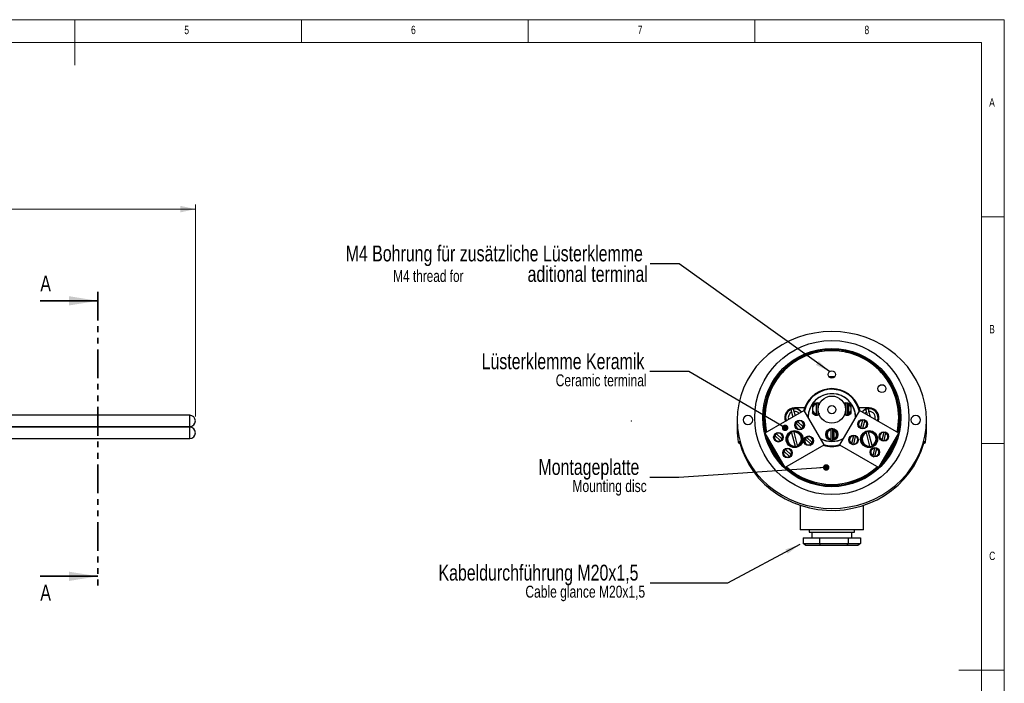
# Model space of a CAD drawing. Header units: millimetres. Extents: x -72 to 415, y 5 to 292.
# Tile 3 of 3: x 198 to 415, y 146 to 292. Entities that reach past the tile are written whole.
import ezdxf

# ---------------------------------------------------------------- set-up
doc = ezdxf.new("R2010")
doc.units = ezdxf.units.MM
doc.header["$PDSIZE"] = -1
doc.linetypes.add('PHANTOM', pattern=[12.7, 6.35, -1.27, 1.27, -1.27, 1.27, -1.27])
doc.styles.add('SLDTEXTSTYLE0', font='TXT', dxfattribs={"width": 0.75})
doc.dimstyles.new('SLDDIMSTYLE0', dxfattribs={"dimtxt": 0.18, "dimasz": 3.302, "dimexe": 0, "dimexo": 0.0625, "dimgap": 0, "dimtad": 0, "dimtih": 1, "dimtoh": 1, "dimdec": 0, "dimrnd": 1e-09, "dimzin": 0, "dimdsep": 46, "dimtxsty": 'Standard', "dimsah": 1, "dimcen": 0.09, "dimadec": 0, "dimazin": 0, "dimtfac": 3.302, "dimtdec": 0, "dimtofl": 0, "dimtmove": 0, "dimatfit": 3, "dimfxl": 0, "dimfrac": 2, "dimtolj": 1, "dimtzin": 0, "dimarcsym": 0})
doc.dimstyles.new('SLDDIMSTYLE1', dxfattribs={"dimtxt": 0.18, "dimasz": 1.44, "dimexe": 0, "dimexo": 0.0625, "dimgap": 0, "dimtad": 0, "dimtih": 1, "dimtoh": 1, "dimdec": 0, "dimrnd": 1e-09, "dimzin": 0, "dimdsep": 46, "dimtxsty": 'Standard', "dimblk1": 'DOT', "dimblk2": 'DOT', "dimsah": 1, "dimcen": 0.09, "dimadec": 0, "dimazin": 0, "dimtfac": 1.44, "dimtdec": 0, "dimtofl": 0, "dimtmove": 0, "dimatfit": 3, "dimldrblk": 'DOT', "dimfxl": 0, "dimfrac": 2, "dimtolj": 1, "dimtzin": 0, "dimarcsym": 0})
doc.dimstyles.new('SLDDIMSTYLE2', dxfattribs={"dimtxt": 3.5, "dimasz": 3.302, "dimexe": 0, "dimexo": 0.0625, "dimgap": 0.875, "dimtad": 1, "dimlfac": 2, "dimrnd": 1e-09, "dimzin": 12, "dimdsep": 46, "dimtxsty": 'SLDTEXTSTYLE0', "dimsah": 1, "dimcen": 0.09, "dimadec": 0, "dimazin": 3, "dimtfac": 1, "dimtofl": 0, "dimtmove": 0, "dimatfit": 3, "dimfxl": 0, "dimfrac": 2, "dimtolj": 1, "dimtzin": 12, "dimarcsym": 0})

# ---------------------------------------------------------------- blocks, each defined once
blk = doc.blocks.new('SW_NOTE_2')
at = {"color": 0, "linetype": 'Continuous', "lineweight": 0, "attachment_point": 3, "style": 'SLDTEXTSTYLE0'}
for s, insert, char_height in [('Kabeldurchführung M20x1,5', (-2.61, 4.08), 3.5), ('Cable glance M20x1,5', (-1.14, -0.55), 2.6458)]:
    blk.add_mtext(s, dxfattribs=dict(at, insert=insert, char_height=char_height))
blk = doc.blocks.new('SW_NOTE_3')
at = {"color": 0, "linetype": 'Continuous', "lineweight": 0, "attachment_point": 3, "style": 'SLDTEXTSTYLE0'}
for s, insert, char_height in [('Montageplatte', (-2.33, 4.08), 3.5), ('Mounting disc', (-0.71, -0.55), 2.6458)]:
    blk.add_mtext(s, dxfattribs=dict(at, insert=insert, char_height=char_height))
blk = doc.blocks.new('_DOT')
at = {"color": 0, "linetype": 'ByBlock', "lineweight": -2}
blk.add_line((-0.5, 0), (-1, 0), dxfattribs=at)
at = {"color": 0, "linetype": 'ByBlock', "const_width": 0.5}
blk.add_lwpolyline([(-0.25, 0, 1), (0.25, 0, 1)], format="xyb", close=True, dxfattribs=at)
blk = doc.blocks.new('SW_NOTE_4')
at = {"color": 0, "linetype": 'Continuous', "lineweight": 0, "attachment_point": 3, "style": 'SLDTEXTSTYLE0'}
for s, insert, char_height in [('Lüsterklemme Keramik', (-1.22, 4.01), 3.5), ('Ceramic terminal', (-0.72, -0.62), 2.6458)]:
    blk.add_mtext(s, dxfattribs=dict(at, insert=insert, char_height=char_height))
blk = doc.blocks.new('SW_NOTE_5')
at = {"color": 0, "linetype": 'Continuous', "lineweight": 0, "attachment_point": 3, "style": 'SLDTEXTSTYLE0'}
for s, insert, char_height in [('M4 Bohrung für zusätzliche Lüsterklemme', (-1.63, 4.06), 3.5), ('M4 thread for', (-41.19, -1.37), 2.6), ('aditional terminal', (-0.53, -0.47), 3.5)]:
    blk.add_mtext(s, dxfattribs=dict(at, insert=insert, char_height=char_height))
blk = doc.blocks.new('_D')
at = {"color": 7, "linetype": 'Continuous', "lineweight": 18}
for p, q in [((80.69, 210.25), (80.69, 251.22)), ((236.62, 250.22), (80.69, 250.22)), ((236.62, 204.5), (236.62, 251.22))]:
    blk.add_line(p, q, dxfattribs=at)
for points in [[(80.69, 250.22), (83.99, 249.5), (83.99, 250.94)], [(236.62, 250.22), (233.32, 250.94), (233.32, 249.5)]]:
    blk.add_solid(points, dxfattribs=at)
at = {"color": 7, "linetype": 'Continuous', "lineweight": 18, "char_height": 3.5, "attachment_point": 1, "style": 'SLDTEXTSTYLE0'}
for s, insert in [('Nennlänge NL[mm]', (141.2, 254.73)), ('Nominal length NL[mm]', (136.63, 249.18))]:
    blk.add_mtext(s, dxfattribs=dict(at, insert=insert))

msp = doc.modelspace()

# ---------------------------------------------------------------- linework, layer by layer
at = {"color": 7, "linetype": 'Continuous', "lineweight": 18}
for p, q in [((415, 292), (5, 292)), ((210, 292), (210, 282)), ((260, 287), (260, 292)), ((310, 292), (310, 287)), ((360, 287), (360, 292)), ((415, 5), (415, 292)), ((410, 287), (10, 287)), ((410, 287), (410, 60.25)), ((415, 248.5), (410, 248.5)), ((410, 198.5), (415, 198.5)), ((415, 148.5), (405, 148.5))]:
    msp.add_line(p, q, dxfattribs=at)
at = {"color": 7, "linetype": 'PHANTOM', "lineweight": 35}
msp.add_line((215.1169, 231.9914), (215.1169, 167.2292), dxfattribs=at)
at = {"color": 7, "linetype": 'Continuous', "lineweight": 35}
for p, q in [((202.4169, 229.9914), (215.1169, 229.9914)), ((202.4169, 169.2292), (215.1169, 169.2292))]:
    msp.add_line(p, q, dxfattribs=at)
at = {"color": 7, "linetype": 'Continuous', "lineweight": 25}
for p, q in [((377.6217, 213.2455), (376.3093, 213.2455)), ((373.2155, 209.4009), (373.2155, 209.2455)), ((377.6655, 210.431), (377.6655, 210.432)), ((380.7155, 209.2455), (380.7155, 209.4009)), ((370.9551, 206.3705), (368.7155, 206.3705)), ((372.7179, 206.3812), (372.7179, 205.8598)), ((373.5179, 207.3873), (373.5179, 207.4114)), ((373.5179, 207.1344), (373.5179, 205.1066)), ((373.9179, 207.4114), (373.9179, 207.3892)), ((373.9179, 207.3892), (373.9189, 207.3872)), ((373.9179, 204.8518), (373.9179, 207.3892)), ((380.0131, 207.3873), (380.0131, 207.4114)), ((380.0131, 207.1344), (380.0131, 205.1066)), ((380.4131, 207.4114), (380.4131, 207.3892)), ((380.4131, 207.3892), (380.4141, 207.3872)), ((380.4131, 204.8518), (380.4131, 207.3892)), ((380.6631, 207.0508), (380.6631, 205.1902)), ((381.2131, 205.8598), (381.2131, 206.3812)), ((385.2155, 206.3705), (382.9759, 206.3705)), ((235.3721, 204.7465), (188.5354, 204.7465)), ((370.8809, 205.7844), (362.2207, 200.7844)), ((368.0798, 205.4311), (368.3787, 204.3397)), ((368.9158, 204.6499), (368.6585, 205.5895)), ((375.2559, 198.2067), (370.8809, 205.7844)), ((372.7179, 205.2136), (372.7179, 205.2621)), ((373.5179, 204.8297), (373.5179, 204.8537)), ((373.9189, 204.8539), (373.9179, 204.8518)), ((373.9179, 204.8518), (373.9179, 204.8297)), ((383.0501, 205.7844), (378.6751, 198.2067)), ((380.0131, 204.8297), (380.0131, 204.8537)), ((380.4141, 204.8539), (380.4131, 204.8518)), ((380.4131, 204.8518), (380.4131, 204.8297)), ((391.7104, 200.7844), (383.0501, 205.7844)), ((384.5798, 205.4311), (384.7522, 204.8017)), ((385.4911, 204.3751), (385.1585, 205.5895)), ((188.6978, 202.2465), (235.3721, 202.2465)), ((235.3721, 202.1215), (188.9855, 202.1215)), ((356.0905, 203.7125), (356.0905, 201.5804)), ((368.8145, 202.6635), (368.9994, 202.3433)), ((369.0663, 203.0179), (370.3119, 201.8186)), ((369.0852, 203.3043), (369.6398, 203.6244)), ((369.21, 201.9784), (369.3949, 201.6582)), ((370.6587, 202.1788), (369.4131, 203.3781)), ((370.3301, 203.5385), (370.5149, 203.2183)), ((370.7256, 202.8534), (370.9105, 202.5332)), ((382.9023, 203.0284), (382.7175, 202.7082)), ((383.2979, 203.7135), (383.113, 203.3933)), ((383.7307, 203.6727), (383.3149, 201.9942)), ((383.8002, 201.874), (384.216, 203.5524)), ((383.9882, 203.7994), (384.5427, 203.4793)), ((384.4179, 202.1534), (384.233, 201.8332)), ((384.8134, 202.8385), (384.6285, 202.5183)), ((397.8405, 201.5804), (397.8405, 203.7125)), ((362.2207, 200.7844), (366.5957, 193.2067)), ((364.138, 199.9635), (364.3229, 199.6433)), ((364.3897, 200.3179), (365.6354, 199.1186)), ((364.4087, 200.6043), (364.9632, 200.9244)), ((365.9822, 199.4788), (364.7365, 200.6781)), ((365.6535, 200.8385), (365.8384, 200.5183)), ((366.0491, 200.1534), (366.2339, 199.8332)), ((368.0487, 200.8777), (368.8491, 197.9549)), ((369.4278, 198.1133), (368.6274, 201.0362)), ((372.6587, 198.7147), (371.4131, 199.914)), ((372.3301, 200.0744), (372.5149, 199.7542)), ((376.7655, 201.7623), (376.7655, 201.7864)), ((376.7655, 201.5094), (376.7655, 199.4816)), ((377.1655, 201.7864), (377.1655, 201.7642)), ((377.1655, 201.7642), (377.1665, 201.7622)), ((377.1655, 199.2268), (377.1655, 201.7642)), ((377.4155, 201.4258), (377.4155, 199.5652)), ((381.2979, 200.2494), (381.113, 199.9292)), ((381.7307, 200.2086), (381.3149, 198.5301)), ((381.8002, 198.4099), (382.216, 200.0883)), ((384.5032, 200.8777), (385.3036, 197.9549)), ((385.8823, 198.1133), (385.0819, 201.0362)), ((387.3354, 193.2067), (391.7104, 200.7844)), ((387.5789, 200.3284), (387.394, 200.0082)), ((387.9744, 201.0135), (387.7895, 200.6933)), ((388.4072, 200.9727), (387.9914, 199.2942)), ((388.4767, 199.174), (388.8926, 200.8524)), ((388.6647, 201.0994), (389.2192, 200.7793)), ((389.49, 200.1385), (389.3051, 199.8183)), ((189.1479, 199.6215), (235.3721, 199.6215)), ((356.2962, 198.846), (356.2958, 198.8506)), ((356.5433, 198.6334), (356.688, 198.6334)), ((364.5335, 199.2784), (364.7184, 198.9582)), ((366.5957, 193.2067), (375.2559, 198.2067)), ((370.8145, 199.1994), (370.9994, 198.8792)), ((371.0663, 199.5538), (372.3119, 198.3545)), ((371.21, 198.5143), (371.3949, 198.1941)), ((372.0852, 198.1081), (372.6398, 198.4283)), ((372.7256, 199.3893), (372.9105, 199.0691)), ((376.7655, 199.2047), (376.7655, 199.2287)), ((377.1665, 199.2289), (377.1655, 199.2268)), ((377.1655, 199.2268), (377.1655, 199.2047)), ((378.6751, 198.2067), (387.3354, 193.2067)), ((380.9023, 199.5643), (380.7175, 199.2441)), ((380.9882, 198.6033), (381.5427, 198.2831)), ((382.4179, 198.6893), (382.233, 198.3691)), ((382.8134, 199.3744), (382.6285, 199.0542)), ((389.0944, 199.4534), (388.9095, 199.1332)), ((397.2447, 198.6334), (397.3877, 198.6334)), ((397.6352, 198.8506), (397.6349, 198.846)), ((366.138, 196.4994), (366.3229, 196.1792)), ((366.3897, 196.8538), (367.6354, 195.6545)), ((366.5335, 195.8143), (366.7184, 195.4941)), ((367.9822, 196.0147), (366.7365, 197.214)), ((367.4087, 195.4081), (367.9632, 195.7283)), ((367.6535, 197.3744), (367.8384, 197.0542)), ((368.0491, 196.6893), (368.2339, 196.3691)), ((385.5789, 196.8643), (385.394, 196.5441)), ((385.6647, 195.9033), (386.2192, 195.5831)), ((385.9744, 197.5494), (385.7895, 197.2292)), ((386.4072, 197.5086), (385.9914, 195.8301)), ((386.4767, 195.7099), (386.8926, 197.3883)), ((387.0944, 195.9893), (386.9095, 195.6691)), ((387.49, 196.6744), (387.3051, 196.3542)), ((369.9655, 184.8855), (369.9655, 179.4955)), ((383.9655, 179.4955), (383.9655, 184.8855)), ((383.9655, 179.4955), (369.9655, 179.4955)), ((371.9655, 179.4955), (371.9655, 178.9955)), ((371.9655, 178.9955), (381.9655, 178.9955)), ((372.5905, 178.9955), (372.5905, 177.7455)), ((381.3405, 177.7455), (381.3405, 178.9955)), ((381.9655, 178.9955), (381.9655, 179.4955)), ((370.6325, 177.7455), (370.6325, 176.4955)), ((370.6325, 177.7455), (374.2112, 177.7455)), ((370.6325, 176.4955), (374.2112, 176.4955)), ((371.2083, 175.9955), (370.6325, 176.4955)), ((374.4616, 175.9955), (371.2083, 175.9955)), ((374.2112, 177.7455), (374.2112, 176.4955)), ((374.2112, 177.7455), (380.5442, 177.7455)), ((374.2112, 176.4955), (380.5442, 176.4955)), ((374.2112, 176.4955), (374.4616, 175.9955)), ((380.2189, 175.9955), (374.4616, 175.9955)), ((380.5442, 176.4955), (380.2189, 175.9955)), ((382.7228, 175.9955), (380.2189, 175.9955)), ((380.5442, 177.7455), (380.5442, 176.4955)), ((380.5442, 177.7455), (383.2985, 177.7455)), ((380.5442, 176.4955), (383.2985, 176.4955)), ((383.2985, 176.4955), (382.7228, 175.9955)), ((383.2985, 177.7455), (383.2985, 176.4955))]:
    msp.add_line(p, q, dxfattribs=at)
at = {"color": 8, "linetype": 'Continuous', "lineweight": 25}
for p, q in [((377.3092, 212.9955), (376.6218, 212.9955)), ((373.4655, 209.5738), (373.4655, 209.4236)), ((380.4655, 209.4236), (380.4655, 209.5738)), ((235.3721, 202.2465), (235.3721, 204.7465)), ((235.3721, 199.6215), (235.3721, 202.1215))]:
    msp.add_line(p, q, dxfattribs=at)
at = {"color": 7, "linetype": 'Continuous', "lineweight": 25, "flags": 128}
for points in [[(376.9655, 184.1999), (378.8916, 184.2832), (380.8013, 184.5322), (382.6782, 184.9448), (384.5064, 185.5176), (386.2703, 186.2456), (387.9548, 187.1226), (389.5455, 188.1411), (391.0289, 189.2925), (392.3923, 190.567), (393.6241, 191.9536), (394.7138, 193.4405), (395.6521, 195.015), (396.4309, 196.6638), (397.0436, 198.3726), (397.4851, 200.1271), (397.7515, 201.9121), (397.8405, 203.7125), (397.7515, 205.5129), (397.4851, 207.2979), (397.0436, 209.0524), (396.4309, 210.7613), (395.6521, 212.41), (394.7138, 213.9846), (393.6241, 215.4715), (392.3923, 216.858), (391.0289, 218.1325), (389.5455, 219.2839), (387.9548, 220.3024), (386.2703, 221.1794), (384.5064, 221.9074), (382.6782, 222.4802), (380.8013, 222.8928), (378.8916, 223.1418), (376.9655, 223.2251), (375.0394, 223.1418), (373.1298, 222.8928), (371.2528, 222.4802), (369.4246, 221.9074), (367.6607, 221.1794), (365.9763, 220.3024), (364.3855, 219.2839), (362.9021, 218.1325), (361.5387, 216.858), (360.3069, 215.4715), (359.2172, 213.9846), (358.279, 212.41), (357.5002, 210.7613), (356.8874, 209.0524), (356.446, 207.2979), (356.1796, 205.5129), (356.0905, 203.7125), (356.1796, 201.9121), (356.446, 200.1271), (356.8874, 198.3726), (357.5002, 196.6638), (358.279, 195.015), (359.2172, 193.4405), (360.3069, 191.9536), (361.5387, 190.567), (362.9021, 189.2925), (364.3855, 188.1411), (365.9763, 187.1226), (367.6607, 186.2456), (369.4246, 185.5176), (371.2528, 184.9448), (373.1298, 184.5322), (375.0394, 184.2832), (376.9655, 184.1999)], [(370.9551, 206.3705), (370.7965, 205.8528), (370.7624, 205.716)], [(370.9551, 206.3705), (370.7965, 205.8528), (370.7624, 205.716)], [(383.0133, 205.7205), (382.805, 206.4022), (382.3565, 207.358)], [(383.1686, 205.716), (383.1346, 205.8528), (382.9759, 206.3705)], [(383.1686, 205.716), (383.1346, 205.8528), (382.9759, 206.3705)], [(358.4655, 202.731), (358.8673, 202.8057), (359.208, 203.0185), (359.4356, 203.3369), (359.5155, 203.7125), (359.4356, 204.0881), (359.208, 204.4065), (358.8673, 204.6193), (358.4655, 204.694), (358.0637, 204.6193), (357.7231, 204.4065), (357.4954, 204.0881), (357.4155, 203.7125), (357.4954, 203.3369), (357.7231, 203.0185), (358.0637, 202.8057), (358.4655, 202.731)], [(395.4655, 202.731), (395.8673, 202.8057), (396.208, 203.0185), (396.4356, 203.3369), (396.5155, 203.7125), (396.4356, 204.0881), (396.208, 204.4065), (395.8673, 204.6193), (395.4655, 204.694), (395.0637, 204.6193), (394.7231, 204.4065), (394.4954, 204.0881), (394.4155, 203.7125), (394.4954, 203.3369), (394.7231, 203.0185), (395.0637, 202.8057), (395.4655, 202.731)], [(368.0112, 201.0149), (368.0172, 200.9927), (368.022, 200.9755)], [(368.6007, 201.134), (368.5959, 201.1512), (368.5899, 201.1734)], [(384.4657, 201.0149), (384.4717, 200.9927), (384.4764, 200.9755)], [(385.0551, 201.134), (385.0504, 201.1512), (385.0444, 201.1734)], [(356.6196, 198.9029), (357.1358, 197.1711), (357.8204, 195.491), (358.6674, 193.8769), (359.6698, 192.3426), (360.819, 190.901), (362.1053, 189.5644), (363.5177, 188.3441), (365.0443, 187.2505), (366.672, 186.2929), (368.3872, 185.4794), (370.1752, 184.8169), (372.0208, 184.3111), (373.9084, 183.9661), (375.8219, 183.7851), (377.7452, 183.7694), (379.6618, 183.9192), (381.5556, 184.2333), (383.4104, 184.709), (385.2104, 185.3422), (386.9405, 186.1276), (388.5859, 187.0585), (390.1327, 188.127), (391.5677, 189.3241), (392.8787, 190.6395), (394.0546, 192.0621), (395.0855, 193.5799), (395.9626, 195.1799), (396.6784, 196.8486), (397.2268, 198.5717)], [(368.8759, 197.857), (368.8806, 197.8398), (368.8867, 197.8177)], [(369.4654, 197.9762), (369.4593, 197.9983), (369.4546, 198.0155)], [(385.3304, 197.857), (385.3351, 197.8398), (385.3412, 197.8177)], [(385.9199, 197.9762), (385.9138, 197.9983), (385.9091, 198.0155)]]:
    msp.add_lwpolyline(points, dxfattribs=at)
at = {"color": 8, "linetype": 'Continuous', "lineweight": 25, "flags": 128}
for points in [[(380.0131, 207.1344), (379.8735, 207.0966), (379.7722, 207.0552)], [(379.8453, 205.1548), (379.8735, 205.1445), (380.0131, 205.1066)], [(384.5798, 205.4311), (384.2241, 205.1547), (384.1958, 205.1229)]]:
    msp.add_lwpolyline(points, dxfattribs=at)
at = {"color": 7, "linetype": 'Continuous', "lineweight": 25}
for centre, radius in [((376.9655, 204.2455), 17), ((376.9655, 204.2455), 15.25), ((376.9655, 213.7455), 0.825), ((388.0073, 210.6205), 0.875), ((376.9655, 205.9955), 3), ((376.9655, 205.9955), 0.9), ((369.8625, 202.5983), 1.05), ((383.7654, 202.7733), 1.05), ((365.186, 199.8983), 1.05), ((368.7383, 199.4955), 1.875), ((368.7383, 199.4955), 1.75), ((371.8625, 199.1342), 1.05), ((376.9655, 200.4955), 1.35), ((381.7654, 199.3092), 1.05), ((385.1928, 199.4955), 1.875), ((385.1928, 199.4955), 1.75), ((388.442, 200.0733), 1.05), ((386.442, 196.6092), 1.05), ((367.186, 196.4342), 1.05)]:
    msp.add_circle(centre, radius, dxfattribs=at)
for centre, radius, start, end in [((376.9655, 204.2455), 15, 346.957763, 193.042237), ((376.9655, 204.2455), 15, 90, 193.042237), ((376.9655, 204.2455), 14.75, 90, 192.745885), ((376.9655, 204.2455), 14.75, 347.254115, 192.745885), ((376.9655, 204.2455), 15, 346.957763, 90), ((376.9655, 204.2455), 14.75, 347.254115, 90), ((376.9655, 204.2455), 6.375, 19.471221, 160.528779), ((376.9655, 204.2455), 6.25, 126.869898, 166.05448), ((376.9655, 204.2455), 6.225, 30, 166.293732), ((376.9655, 204.2455), 5.275, 30, 178.548327), ((376.9655, 204.2455), 5.25, 1.002719, 178.997281), ((376.9655, 204.2455), 6.25, 55.944202, 124.055798), ((376.9655, 204.2455), 6.25, 13.94552, 53.130102), ((368.7155, 204.2455), 2.125, 90, 203.243673), ((373.7179, 206.1205), 1.35, 65.105154, 137.794554), ((373.7179, 206.1205), 1.2825, 98.971792, 141.236863), ((373.7179, 206.1205), 1.0334, 101.158896, 165.387187), ((373.7179, 206.1205), 1.3063, 81.192837, 98.807163), ((380.2131, 206.1205), 1.35, 42.205446, 114.894846), ((380.2131, 206.1205), 1.3063, 81.192837, 98.807163), ((380.2131, 206.1205), 1.2825, 38.763137, 80.985177), ((380.2131, 206.1205), 1.0334, 14.612813, 64.186466), ((376.9655, 204.2455), 5.275, 1.451673, 30), ((385.2155, 204.2455), 2.125, 336.756327, 90), ((235.3721, 203.4965), 1.25, 270.000053, 89.999947), ((368.7155, 204.2455), 2, 105.31403, 202.819244), ((368.7155, 204.2455), 1.9368, 96.403449, 114.224612), ((368.7155, 204.2455), 2, 37.180756, 105.31403), ((373.7179, 206.1205), 1.0334, 194.612813, 258.841104), ((373.7179, 206.1205), 1.2825, 218.763137, 261.028208), ((373.7179, 206.1205), 1.35, 222.205446, 290.486391), ((373.7179, 206.1205), 1.3063, 261.192837, 278.807163), ((380.2131, 206.1205), 1.35, 249.513609, 317.794554), ((380.2131, 206.1205), 1.3063, 261.192837, 278.807163), ((380.2131, 206.1205), 1.2825, 279.014823, 321.236863), ((380.2131, 206.1205), 1.0334, 295.813534, 345.387187), ((385.2155, 204.2455), 2, 105.31403, 142.819244), ((385.2155, 204.2455), 1.9368, 96.403449, 114.224612), ((385.2155, 204.2455), 2, 337.180756, 105.31403), ((235.3721, 200.8715), 1.25, 270.00006, 89.99994), ((369.8625, 202.5983), 0.9, 152.212189, 299.956948), ((369.8625, 202.5983), 0.9, 119.956948, 152.212189), ((369.8625, 202.5983), 0.9, 332.212189, 119.956948), ((369.8625, 202.5983), 0.9, 299.956948, 332.212189), ((383.7654, 202.7733), 0.9, 92.212189, 239.956948), ((383.7654, 202.7733), 0.9, 239.956948, 272.212189), ((383.7654, 202.7733), 0.9, 59.956948, 92.212189), ((383.7654, 202.7733), 0.9, 272.212189, 59.956948), ((374.3516, 201.5811), 18.2611, 180.002125, 188.599263), ((376.9655, 204.2455), 15, 195.164888, 224.835112), ((365.186, 199.8983), 0.9, 152.212189, 299.956948), ((365.186, 199.8983), 0.9, 119.956948, 152.212189), ((365.186, 199.8983), 0.9, 332.212189, 119.956948), ((368.7383, 199.4955), 1.6443, 115.826755, 274.801306), ((368.7383, 199.4955), 1.5446, 116.513254, 274.114806), ((368.7383, 199.4955), 1.6844, 95.05453, 115.57353), ((368.7383, 199.4955), 1.6443, 295.826755, 94.801306), ((368.7383, 199.4955), 1.5446, 296.513254, 94.114806), ((371.8625, 199.1342), 0.9, 119.956948, 152.212189), ((371.8625, 199.1342), 0.9, 332.212189, 119.956948), ((376.9655, 200.4955), 1.2825, 98.971792, 261.028208), ((376.9655, 200.4955), 1.0334, 101.158896, 258.841104), ((376.9655, 200.4955), 1.3063, 81.192837, 98.807163), ((376.9655, 200.4955), 1.2825, 279.014823, 80.985177), ((376.9655, 200.4955), 1.0334, 295.813534, 64.186466), ((381.7654, 199.3092), 0.9, 92.212189, 239.956948), ((381.7654, 199.3092), 0.9, 59.956948, 92.212189), ((381.7654, 199.3092), 0.9, 272.212189, 59.956948), ((385.1928, 199.4955), 1.6443, 115.826755, 274.801306), ((385.1928, 199.4955), 1.5446, 116.513254, 274.114806), ((385.1928, 199.4955), 1.6844, 95.05453, 115.57353), ((385.1928, 199.4955), 1.6443, 295.826755, 94.801306), ((385.1928, 199.4955), 1.5446, 296.513254, 94.114806), ((388.442, 200.0733), 0.9, 92.212189, 239.956948), ((376.9655, 204.2455), 15, 315.164888, 344.835112), ((388.442, 200.0733), 0.9, 59.956948, 92.212189), ((388.442, 200.0733), 0.9, 272.212189, 59.956948), ((379.5794, 201.5811), 18.2611, 351.400737, 359.997875), ((356.5437, 198.8834), 0.25, 187.521346, 269.927823), ((356.5433, 198.8833), 0.25, 188.595345, 270), ((376.9655, 204.2455), 14.75, 199.436035, 220.563965), ((365.186, 199.8983), 0.9, 299.956948, 332.212189), ((368.7383, 199.4955), 1.6844, 275.05453, 295.57353), ((371.8625, 199.1342), 0.9, 152.212189, 299.956948), ((371.8625, 199.1342), 0.9, 299.956948, 332.212189), ((376.9655, 204.2455), 5.25, 241.002719, 270), ((376.9655, 204.2455), 5.275, 241.451673, 298.548327), ((376.9655, 204.2455), 6.375, 253.335923, 286.664077), ((376.9655, 204.2455), 6.225, 253.706268, 286.293732), ((376.9655, 204.2455), 6.25, 253.94552, 286.05448), ((376.9655, 200.4955), 1.3063, 261.192837, 278.807163), ((376.9655, 204.2455), 5.25, 270, 298.997281), ((381.7654, 199.3092), 0.9, 239.956948, 272.212189), ((385.1928, 199.4955), 1.6844, 275.05453, 295.57353), ((388.442, 200.0733), 0.9, 239.956948, 272.212189), ((376.9655, 204.2455), 14.75, 319.436035, 340.563965), ((397.3874, 198.8834), 0.25, 270.072177, 352.478654), ((397.3877, 198.8833), 0.25, 270, 351.404655), ((367.186, 196.4342), 0.9, 152.212189, 299.956948), ((367.186, 196.4342), 0.9, 119.956948, 152.212189), ((367.186, 196.4342), 0.9, 332.212189, 119.956948), ((367.186, 196.4342), 0.9, 299.956948, 332.212189), ((386.442, 196.6092), 0.9, 92.212189, 239.956948), ((386.442, 196.6092), 0.9, 239.956948, 272.212189), ((386.442, 196.6092), 0.9, 59.956948, 92.212189), ((386.442, 196.6092), 0.9, 272.212189, 59.956948), ((376.9655, 204.2455), 15, 226.957763, 313.042237), ((376.9655, 204.2455), 14.75, 227.254115, 312.745885)]:
    msp.add_arc(centre, radius, start, end, dxfattribs=at)
at = {"color": 8, "linetype": 'Continuous', "lineweight": 25}
for centre, radius, start, end in [((373.7179, 206.1205), 1.2825, 65.168054, 80.985177), ((380.2131, 206.1205), 1.2825, 98.971792, 114.831946), ((368.7155, 204.2455), 1.9429, 105.31403, 202.607168), ((368.7155, 204.2455), 1.3452, 118.200075, 199.289662), ((368.7155, 204.2455), 1.9429, 37.392832, 105.31403), ((368.7155, 204.2455), 1.3452, 40.710338, 92.427985), ((373.7179, 206.1205), 1.2825, 279.014823, 290.423491), ((380.2131, 206.1205), 1.2825, 249.576509, 261.028208), ((385.2155, 204.2455), 1.9429, 105.31403, 142.607168), ((385.2155, 204.2455), 1.9429, 337.392832, 105.31403), ((385.2155, 204.2455), 1.3452, 340.710338, 92.427985), ((397.0933, 198.9505), 0.2508, 328.104388, 348.21405)]:
    msp.add_arc(centre, radius, start, end, dxfattribs=at)
at = {"color": 7, "linetype": 'Continuous', "lineweight": 25}
for start_param, end_param in [(2.9159615, 3.00123414), (0.14035852, 0.2196785)]:
    msp.add_ellipse((376.9655, 198.7634), major_axis=(20.875, 0), ratio=0.02988492, start_param=start_param, end_param=end_param, dxfattribs=at)
at = {"color": 8, "linetype": 'Continuous', "lineweight": 25}
for start_param, end_param in [(2.96019024, 3.00123414), (0.14035852, 0.17665627)]:
    msp.add_ellipse((376.9655, 198.5134), major_axis=(20.625, 0), ratio=0.04157727, start_param=start_param, end_param=end_param, dxfattribs=at)
at = {"color": 7, "linetype": 'Continuous', "lineweight": 25}
for points, knots in [([(373.4655, 209.4236), (373.4304, 209.3996), (373.3618, 209.3526), (373.2824, 209.2952), (373.2333, 209.2588), (373.2167, 209.2464), (373.2157, 209.2457), (373.2155, 209.2455)], [0, 0, 0, 0, 0.29138437, 0.57025464, 0.75948594, 0.94985842, 1, 1, 1, 1]), ([(380.7155, 209.2455), (380.7135, 209.2471), (380.7093, 209.2502), (380.6781, 209.2735), (380.6304, 209.3084), (380.5621, 209.3573), (380.5031, 209.3981), (380.4693, 209.4211), (380.4655, 209.4236)], [0, 0, 0, 0, 0.16519608, 0.32985537, 0.50711026, 0.71856719, 0.96903133, 1, 1, 1, 1]), ([(372.7179, 206.9235), (372.7179, 206.9221), (372.7179, 206.9174), (372.7179, 206.8946), (372.7179, 206.8368), (372.7179, 206.7141), (372.7179, 206.5534), (372.7179, 206.4319), (372.7179, 206.3812)], [0, 0, 0, 0, 0.03648545, 0.12058155, 0.24185866, 0.42412578, 0.76032131, 1, 1, 1, 1]), ([(373.5179, 207.3873), (373.5179, 207.3821), (373.5179, 207.3717), (373.5179, 207.3224), (373.5179, 207.2544), (373.5179, 207.1876), (373.5179, 207.1469), (373.5179, 207.1344)], [0, 0, 0, 0, 0.22357978, 0.447117, 0.67197428, 0.89975217, 1, 1, 1, 1]), ([(373.9189, 207.3872), (373.9226, 207.3828), (373.93, 207.3741), (373.9638, 207.3337), (374.0236, 207.2593), (374.0975, 207.1592), (374.148, 207.0826), (374.1675, 207.0515), (374.1679, 207.0508)], [0, 0, 0, 0, 0.1304852, 0.25999603, 0.46453649, 0.78629395, 0.99542009, 1, 1, 1, 1]), ([(380.0131, 207.3873), (380.0131, 207.3821), (380.0131, 207.3717), (380.0131, 207.3224), (380.0131, 207.2544), (380.0131, 207.1876), (380.0131, 207.1469), (380.0131, 207.1344)], [0, 0, 0, 0, 0.22357978, 0.447117, 0.67197428, 0.89975217, 1, 1, 1, 1]), ([(380.4141, 207.3872), (380.4178, 207.3828), (380.4252, 207.3741), (380.459, 207.3337), (380.5188, 207.2593), (380.5927, 207.1592), (380.6432, 207.0826), (380.6627, 207.0515), (380.6631, 207.0508)], [0, 0, 0, 0, 0.1304852, 0.25999603, 0.46453649, 0.78629395, 0.99542009, 1, 1, 1, 1]), ([(381.2131, 206.3812), (381.2131, 206.4614), (381.2131, 206.5925), (381.2131, 206.7533), (381.2131, 206.8479), (381.2131, 206.8997), (381.2131, 206.9189), (381.2131, 206.9228), (381.2131, 206.9235)], [0, 0, 0, 0, 0.37802628, 0.61908875, 0.77490462, 0.88853353, 0.97988318, 1, 1, 1, 1]), ([(367.9208, 206.0118), (367.9216, 206.0091), (367.9257, 205.9941), (367.9419, 205.9349), (367.9784, 205.8015), (368.0262, 205.6268), (368.062, 205.4964), (368.0798, 205.4311)], [0, 0, 0, 0, 0.052014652, 0.287062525, 0.523037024, 0.761320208, 1, 1, 1, 1]), ([(368.6585, 205.5895), (368.6532, 205.6091), (368.629, 205.6973), (368.5871, 205.8504), (368.5415, 206.017), (368.511, 206.1283), (368.503, 206.1574), (368.4995, 206.1703)], [0, 0, 0, 0, 0.07195356, 0.32366713, 0.56938824, 0.81009043, 1, 1, 1, 1]), ([(372.7179, 205.8598), (372.7179, 205.7796), (372.7179, 205.6484), (372.7179, 205.4876), (372.7179, 205.3931), (372.7179, 205.3413), (372.7179, 205.3221), (372.7179, 205.3183), (372.7179, 205.3176)], [0, 0, 0, 0, 0.37853746, 0.61923095, 0.77508419, 0.88865024, 0.97998537, 1, 1, 1, 1]), ([(373.5179, 205.1066), (373.5179, 205.0777), (373.5179, 205.0199), (373.5179, 204.943), (373.5179, 204.8857), (373.5179, 204.8598), (373.5179, 204.855), (373.5179, 204.8537)], [0, 0, 0, 0, 0.23194579, 0.46399408, 0.69342641, 0.91950671, 1, 1, 1, 1]), ([(374.1679, 205.1902), (374.1675, 205.1896), (374.148, 205.1585), (374.0975, 205.0819), (374.0236, 204.9817), (373.9638, 204.9073), (373.93, 204.8669), (373.9226, 204.8582), (373.9189, 204.8539)], [0, 0, 0, 0, 0.00458011, 0.21370604, 0.53546355, 0.74000392, 0.86951484, 1, 1, 1, 1]), ([(380.0131, 205.1066), (380.0131, 205.0777), (380.0131, 205.0199), (380.0131, 204.943), (380.0131, 204.8857), (380.0131, 204.8598), (380.0131, 204.855), (380.0131, 204.8537)], [0, 0, 0, 0, 0.23194579, 0.46399408, 0.69342641, 0.91950671, 1, 1, 1, 1]), ([(380.6631, 205.1902), (380.6627, 205.1896), (380.6432, 205.1585), (380.5927, 205.0819), (380.5188, 204.9817), (380.459, 204.9073), (380.4252, 204.8669), (380.4178, 204.8582), (380.4141, 204.8539)], [0, 0, 0, 0, 0.00458011, 0.21370604, 0.53546355, 0.74000392, 0.86951484, 1, 1, 1, 1]), ([(381.2131, 205.3176), (381.2131, 205.3189), (381.2131, 205.3235), (381.2131, 205.3461), (381.2131, 205.4036), (381.2131, 205.5255), (381.2131, 205.6864), (381.2131, 205.8084), (381.2131, 205.8598)], [0, 0, 0, 0, 0.03568011, 0.11973435, 0.24068369, 0.42222189, 0.75627431, 1, 1, 1, 1]), ([(384.4208, 206.0118), (384.4216, 206.0091), (384.4257, 205.9941), (384.4419, 205.9349), (384.4784, 205.8015), (384.5262, 205.6268), (384.562, 205.4964), (384.5798, 205.4311)], [0, 0, 0, 0, 0.05201463, 0.28706259, 0.52303711, 0.76132032, 1, 1, 1, 1]), ([(385.1585, 205.5895), (385.1532, 205.6091), (385.129, 205.6973), (385.0871, 205.8504), (385.0415, 206.017), (385.011, 206.1283), (385.003, 206.1574), (384.9995, 206.1703)], [0, 0, 0, 0, 0.071953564, 0.323667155, 0.569388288, 0.810090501, 1, 1, 1, 1]), ([(368.022, 200.9755), (368.0223, 200.9742), (368.0231, 200.9712), (368.0273, 200.9561), (368.034, 200.9317), (368.0415, 200.9041), (368.0466, 200.8854), (368.0487, 200.8777)], [0, 0, 0, 0, 0.16641682, 0.38799514, 0.61174946, 0.83909024, 1, 1, 1, 1]), ([(368.6274, 201.0362), (368.6244, 201.0472), (368.6183, 201.0694), (368.6102, 201.0991), (368.6041, 201.1215), (368.6013, 201.1316), (368.6008, 201.1335), (368.6007, 201.134)], [0, 0, 0, 0, 0.22828024, 0.4616034, 0.69197936, 0.91833849, 1, 1, 1, 1]), ([(376.7655, 201.7623), (376.7655, 201.7571), (376.7655, 201.7467), (376.7655, 201.6974), (376.7655, 201.6294), (376.7655, 201.5626), (376.7655, 201.5219), (376.7655, 201.5094)], [0, 0, 0, 0, 0.223579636, 0.447116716, 0.671973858, 0.899751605, 1, 1, 1, 1]), ([(377.1665, 201.7622), (377.1702, 201.7578), (377.1776, 201.7491), (377.2114, 201.7087), (377.2712, 201.6343), (377.3451, 201.5342), (377.3956, 201.4576), (377.4151, 201.4265), (377.4155, 201.4258)], [0, 0, 0, 0, 0.13048526, 0.25999601, 0.46453656, 0.78629408, 0.99542009, 1, 1, 1, 1]), ([(384.4764, 200.9755), (384.4768, 200.9742), (384.4776, 200.9712), (384.4818, 200.9561), (384.4884, 200.9317), (384.496, 200.9041), (384.5011, 200.8854), (384.5032, 200.8777)], [0, 0, 0, 0, 0.1664171, 0.38799555, 0.61175, 0.83909014, 1, 1, 1, 1]), ([(385.0819, 201.0362), (385.0789, 201.0472), (385.0728, 201.0694), (385.0647, 201.0991), (385.0586, 201.1215), (385.0558, 201.1316), (385.0553, 201.1335), (385.0551, 201.134)], [0, 0, 0, 0, 0.22828164, 0.4616031, 0.69197992, 0.91833882, 1, 1, 1, 1]), ([(368.8491, 197.9549), (368.8519, 197.9449), (368.8577, 197.9237), (368.8647, 197.8978), (368.8706, 197.8765), (368.8746, 197.8619), (368.8755, 197.8586), (368.8759, 197.857)], [0, 0, 0, 0, 0.20770462, 0.44105692, 0.59094924, 0.81433725, 1, 1, 1, 1]), ([(369.4546, 198.0155), (369.4545, 198.0158), (369.4541, 198.0173), (369.4522, 198.0242), (369.4478, 198.0403), (369.4417, 198.0625), (369.4343, 198.0896), (369.4296, 198.107), (369.4278, 198.1133)], [0, 0, 0, 0, 0.05533361, 0.27661955, 0.40934131, 0.63815316, 0.86684828, 1, 1, 1, 1]), ([(376.7655, 199.4816), (376.7655, 199.4527), (376.7655, 199.3949), (376.7655, 199.318), (376.7655, 199.2607), (376.7655, 199.2348), (376.7655, 199.23), (376.7655, 199.2287)], [0, 0, 0, 0, 0.23194573, 0.46399398, 0.69342599, 0.91950667, 1, 1, 1, 1]), ([(377.4155, 199.5652), (377.4151, 199.5646), (377.3956, 199.5335), (377.3451, 199.4569), (377.2712, 199.3567), (377.2114, 199.2823), (377.1776, 199.2419), (377.1702, 199.2332), (377.1665, 199.2289)], [0, 0, 0, 0, 0.00457992, 0.2137056, 0.53546321, 0.74000381, 0.86951481, 1, 1, 1, 1]), ([(385.3036, 197.9549), (385.3063, 197.9449), (385.3121, 197.9237), (385.3192, 197.8978), (385.3251, 197.8765), (385.329, 197.8619), (385.33, 197.8586), (385.3304, 197.857)], [0, 0, 0, 0, 0.20770317, 0.44105569, 0.59094934, 0.81433671, 1, 1, 1, 1]), ([(385.9091, 198.0155), (385.909, 198.0158), (385.9086, 198.0173), (385.9067, 198.0242), (385.9023, 198.0403), (385.8962, 198.0625), (385.8888, 198.0896), (385.884, 198.107), (385.8823, 198.1133)], [0, 0, 0, 0, 0.05533348, 0.27661934, 0.40934152, 0.63815329, 0.86684833, 1, 1, 1, 1]), ([(397.2267, 198.5662), (397.2323, 198.5875), (397.2509, 198.658), (397.2769, 198.7449), (397.2958, 198.8022), (397.3042, 198.8219), (397.3033, 198.82), (397.3031, 198.8196)], [0, 0, 0, 0, 0.16172376, 0.53634441, 0.80823025, 0.96140778, 1, 1, 1, 1]), ([(397.3388, 198.8993), (397.3361, 198.8979), (397.3282, 198.8938), (397.3054, 198.8399), (397.2695, 198.7283), (397.241, 198.6239), (397.2268, 198.5717)], [0, 0, 0, 0, 0.14921331, 0.42876094, 0.714111, 1, 1, 1, 1])]:
    msp.add_open_spline(points, degree=3, knots=knots, dxfattribs=at)
at = {"color": 7, "linetype": 'Continuous', "lineweight": 0}
msp.add_point((332.7815, 203.4965), dxfattribs=at)
at = {"color": 7, "linetype": 'Continuous', "lineweight": 35}
for points in [[(215.1169, 229.9914), (208.7669, 231.0074), (208.7669, 228.9754)], [(215.1169, 169.2292), (208.7669, 170.2452), (208.7669, 168.2132)]]:
    msp.add_solid(points, dxfattribs=at)

# ---------------------------------------------------------------- block references
at = {"color": 7, "linetype": 'Continuous', "lineweight": 0}
for name, p in [('SW_NOTE_5', (336.9311, 238.1337)), ('SW_NOTE_4', (336.8438, 214.399)), ('SW_NOTE_3', (336.8438, 191.0133)), ('SW_NOTE_2', (336.9311, 167.7149))]:
    msp.add_blockref(name, p, dxfattribs=at)

# ---------------------------------------------------------------- texts
at = {"color": 7, "linetype": 'Continuous', "lineweight": 0, "char_height": 1.8521, "attachment_point": 1, "style": 'SLDTEXTSTYLE0'}
for s, insert in [('5', (234.1667, 290.668)), ('6', (284.1667, 290.668)), ('7', (334.1667, 290.668)), ('8', (384.1667, 290.668)), ('A', (411.6667, 274.668)), ('B', (411.6667, 224.668)), ('C', (411.6667, 174.668))]:
    msp.add_mtext(s, dxfattribs=dict(at, insert=insert))
at = {"color": 7, "linetype": 'Continuous', "char_height": 3.5, "attachment_point": 1, "style": 'SLDTEXTSTYLE0'}
for insert in [(202.4169, 235.5499), (202.4169, 167.3783)]:
    msp.add_mtext('A', dxfattribs=dict(at, insert=insert))

# ---------------------------------------------------------------- dimensions: what is measured, and where the dimension line sits
at = {"color": 7, "linetype": 'Continuous', "lineweight": 18}
dim = msp.add_linear_dim(base=(80.6909, 244.6668), p1=(236.6222, 203.4965), p2=(80.6909, 209.2465), text='Nennlänge NL[mm]', dimstyle='SLDDIMSTYLE2', dxfattribs=at)
dim.commit()
dim.dimension.update_dxf_attribs({"geometry": '_D', "text_midpoint": (163.315, 244.6668), "dimtype": 160})

# ---------------------------------------------------------------- leaders
at = {"color": 7, "linetype": 'Continuous', "lineweight": 0}
for points, dimstyle in [([(376.443, 214.384), (343.2811, 238.1337), (336.9311, 238.1337)], 'SLDDIMSTYLE0'), ([(366.6594, 201.9719), (345.4599, 214.399), (336.8438, 214.399)], 'SLDDIMSTYLE1'), ([(375.7199, 193.2429), (343.1938, 191.0133), (336.8438, 191.0133)], 'SLDDIMSTYLE1'), ([(369.89, 176.2488), (353.9807, 167.7149), (336.9311, 167.7149)], 'SLDDIMSTYLE0')]:
    msp.add_leader(points, dimstyle=dimstyle, dxfattribs=at)

doc.saveas('drawing.dxf')
